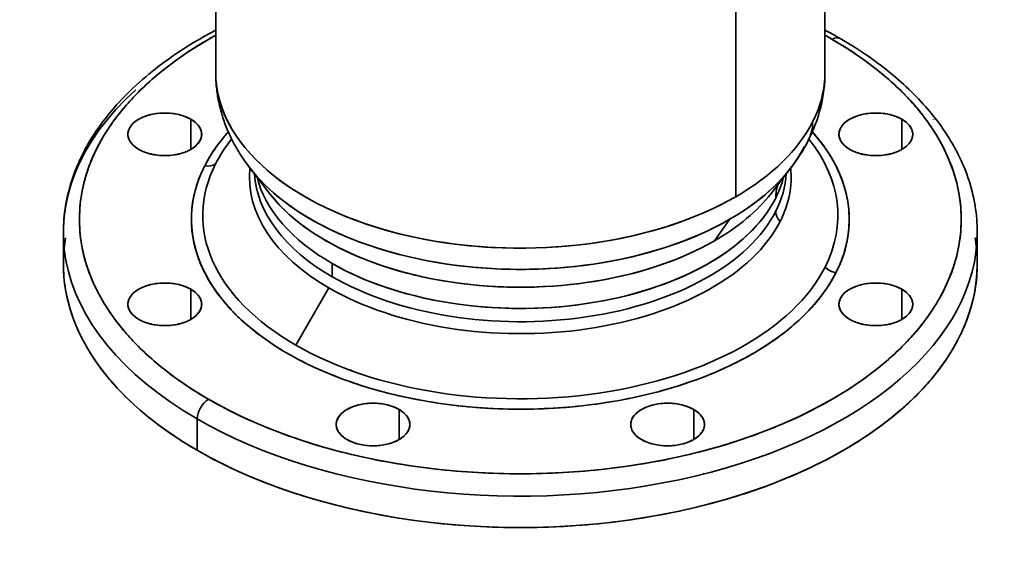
# Model space of a CAD drawing. Header units: inches. Extents: x 4459 to 5646, y 390 to 1656.
# Tile 11 of 13: x 5327 to 5634, y 1270 to 1435. Entities that reach past the tile are written whole.
import ezdxf

# ---------------------------------------------------------------- set-up
doc = ezdxf.new("R2010")
doc.units = ezdxf.units.IN
doc.header["$MEASUREMENT"] = 0

msp = doc.modelspace()

# ---------------------------------------------------------------- linework, layer by layer
at = {"color": 7, "lineweight": 35}
for p, q in [((5388.11, 1418.55), (5388.11, 1492.27)), ((5578.11, 1418.55), (5578.11, 1492.27)), ((5550.29, 1476.21), (5550.29, 1379.77)), ((5550.29, 1476.21), (5550.29, 1379.77)), ((5423.39, 1351.32), (5413.08, 1333.47)), ((5413.08, 1333.47), (5423.39, 1351.32))]:
    msp.add_line(p, q, dxfattribs=at)
at = {"color": 7, "lineweight": 35, "ltscale": 0.234744}
for p, q in [((5380.38, 1394.53), (5380.38, 1403.92)), ((5380.38, 1403.92), (5380.38, 1394.53)), ((5602.11, 1394.53), (5602.11, 1403.92)), ((5602.11, 1403.92), (5602.11, 1394.53))]:
    msp.add_line(p, q, dxfattribs=at)
at = {"color": 7, "lineweight": 35, "ltscale": 0.001188}
msp.add_line((5611.93, 1403.81), (5611.96, 1403.77), dxfattribs=at)
at = {"color": 7, "lineweight": 35, "ltscale": 0.001191}
msp.add_line((5611.96, 1403.77), (5611.93, 1403.81), dxfattribs=at)
at = {"color": 7, "lineweight": 35, "ltscale": 0.247493}
msp.add_line((5398.84, 1388.62), (5404.9, 1380.8), dxfattribs=at)
at = {"color": 7, "lineweight": 35, "ltscale": 0.247492}
msp.add_line((5567.39, 1388.62), (5561.33, 1380.8), dxfattribs=at)
at = {"color": 7, "lineweight": 35, "ltscale": 0.001406}
msp.add_line((5402.21, 1384.71), (5402.24, 1384.66), dxfattribs=at)
at = {"color": 7, "lineweight": 35, "ltscale": 0.000118}
msp.add_line((5402.5, 1384.41), (5402.5, 1384.4), dxfattribs=at)
at = {"color": 7, "lineweight": 35, "ltscale": 0.204149}
for p, q in [((5543.7, 1366.01), (5548.39, 1372.7)), ((5548.39, 1372.7), (5543.7, 1366.01))]:
    msp.add_line(p, q, dxfattribs=at)
at = {"color": 7, "lineweight": 35, "ltscale": 0.244948}
msp.add_line((5340.61, 1358.83), (5340.61, 1368.62), dxfattribs=at)
at = {"color": 7, "lineweight": 35, "ltscale": 0.244949}
for p, q in [((5625.61, 1358.83), (5625.61, 1368.63)), ((5382.35, 1300.65), (5382.35, 1310.45)), ((5382.35, 1310.45), (5382.35, 1300.65))]:
    msp.add_line(p, q, dxfattribs=at)
at = {"color": 7, "lineweight": 35, "ltscale": 0.007898}
msp.add_line((5458.71, 1365.54), (5458.4, 1365.59), dxfattribs=at)
at = {"color": 7, "lineweight": 35, "ltscale": 0.10349}
for p, q in [((5424.42, 1354.8), (5424.42, 1358.94)), ((5424.42, 1358.94), (5424.42, 1354.8))]:
    msp.add_line(p, q, dxfattribs=at)
at = {"color": 7, "lineweight": 35, "ltscale": 0.234743}
for p, q in [((5380.38, 1341.5), (5380.38, 1350.89)), ((5380.38, 1350.89), (5380.38, 1341.5)), ((5602.11, 1341.5), (5602.11, 1350.89)), ((5602.11, 1350.89), (5602.11, 1341.5)), ((5445.32, 1304.01), (5445.32, 1313.4)), ((5445.32, 1313.4), (5445.32, 1304.01)), ((5537.17, 1304.01), (5537.17, 1313.4)), ((5537.17, 1313.4), (5537.17, 1304.01))]:
    msp.add_line(p, q, dxfattribs=at)
at = {"color": 7, "lineweight": 35}
for points in [[(5388.11, 1431.7), (5386.36, 1430.76), (5384.61, 1429.79), (5382.91, 1428.81), (5381.22, 1427.81), (5379.57, 1426.8), (5377.94, 1425.77), (5376.35, 1424.72), (5375.56, 1424.19), (5374.77, 1423.65), (5373.71, 1422.91), (5372.66, 1422.16), (5371.62, 1421.39), (5370.48, 1420.54), (5369.35, 1419.67), (5368.31, 1418.84), (5367.28, 1418), (5366.28, 1417.16), (5365.29, 1416.31), (5364.32, 1415.46), (5363.36, 1414.59), (5362.43, 1413.73), (5361.51, 1412.85), (5360.62, 1411.97), (5359.74, 1411.08), (5358.88, 1410.19), (5358.04, 1409.29), (5357.22, 1408.39), (5356.42, 1407.48), (5355.72, 1406.66), (5355.03, 1405.83), (5354.35, 1404.99), (5353.64, 1404.09), (5352.94, 1403.17), (5352.25, 1402.25), (5351.55, 1401.26), (5350.86, 1400.26), (5350.2, 1399.26), (5349.53, 1398.22), (5348.89, 1397.17), (5348.27, 1396.1), (5347.91, 1395.48), (5347.56, 1394.85), (5347.22, 1394.22), (5346.89, 1393.58), (5346.58, 1392.96), (5346.27, 1392.33), (5345.97, 1391.71), (5345.67, 1391.08), (5345.39, 1390.45), (5345.11, 1389.82), (5344.84, 1389.19), (5344.59, 1388.57), (5344.34, 1387.94), (5344.09, 1387.3), (5343.86, 1386.67), (5343.63, 1386.04), (5343.23, 1384.84), (5342.85, 1383.63), (5342.5, 1382.43), (5342.18, 1381.22), (5341.93, 1380.16), (5341.7, 1379.1), (5341.49, 1378.04), (5341.3, 1376.99), (5341.14, 1375.93), (5341, 1374.87), (5340.88, 1373.82), (5340.78, 1372.77), (5340.71, 1371.73), (5340.66, 1370.69), (5340.62, 1369.66), (5340.61, 1368.62)], [(5625.61, 1368.63), (5625.6, 1369.68), (5625.57, 1370.73), (5625.52, 1371.77), (5625.44, 1372.8), (5625.35, 1373.83), (5625.23, 1374.86), (5625.1, 1375.87), (5624.94, 1376.88), (5624.74, 1378.03), (5624.52, 1379.17), (5624.27, 1380.3), (5623.99, 1381.42), (5623.7, 1382.53), (5623.38, 1383.63), (5623.04, 1384.71), (5622.68, 1385.79), (5622.3, 1386.87), (5621.89, 1387.93), (5621.47, 1388.99), (5621.03, 1390.03), (5620.57, 1391.06), (5620.09, 1392.07), (5619.59, 1393.08), (5619.08, 1394.07), (5618.64, 1394.89), (5618.19, 1395.7), (5617.75, 1396.47), (5617.3, 1397.23), (5616.84, 1397.99), (5616.37, 1398.74), (5615.89, 1399.48), (5615.4, 1400.21), (5614.9, 1400.94), (5614.4, 1401.65), (5613.89, 1402.36), (5613.37, 1403.07), (5612.85, 1403.76), (5612.31, 1404.45), (5611.78, 1405.13), (5611.23, 1405.8), (5610.68, 1406.46), (5610.12, 1407.12), (5609.46, 1407.88), (5608.78, 1408.64), (5608.05, 1409.45), (5607.3, 1410.24), (5606.55, 1411.02), (5605.79, 1411.79), (5605.02, 1412.55), (5604.25, 1413.3), (5603.47, 1414.04), (5602.68, 1414.76), (5601.89, 1415.48), (5601.09, 1416.18), (5600.29, 1416.87), (5599.49, 1417.55), (5598.68, 1418.22), (5597.86, 1418.88), (5597.05, 1419.53), (5596.23, 1420.17), (5595.3, 1420.88), (5594.53, 1421.45), (5593.76, 1422.02), (5592.99, 1422.58), (5592.21, 1423.13), (5591.43, 1423.67), (5590.66, 1424.2), (5589.1, 1425.24), (5587.54, 1426.25), (5585.97, 1427.23), (5584.41, 1428.17), (5582.84, 1429.09)], [(5376.82, 1423.07), (5376.11, 1422.57), (5375.41, 1422.06), (5374.72, 1421.55), (5374.03, 1421.04), (5373.35, 1420.52), (5372.67, 1420), (5372.01, 1419.48), (5371.35, 1418.95), (5370.7, 1418.42), (5370.05, 1417.89), (5369.42, 1417.35), (5368.79, 1416.81)], [(5597.44, 1416.81), (5596.81, 1417.35), (5596.17, 1417.89), (5595.53, 1418.42), (5594.88, 1418.95), (5594.22, 1419.48), (5593.55, 1420), (5592.88, 1420.52), (5592.2, 1421.04), (5591.51, 1421.55), (5590.82, 1422.06), (5590.11, 1422.57), (5589.4, 1423.07)], [(5398.84, 1388.62), (5398.42, 1389.17), (5398, 1389.73), (5397.59, 1390.3), (5397.19, 1390.86), (5396.79, 1391.44), (5396.4, 1392.01), (5396.02, 1392.59), (5395.65, 1393.18), (5395.29, 1393.77), (5394.93, 1394.36), (5394.58, 1394.96), (5394.24, 1395.56), (5393.91, 1396.17), (5393.59, 1396.78), (5393.27, 1397.39), (5392.96, 1398.01), (5392.7, 1398.56), (5392.44, 1399.11), (5392.19, 1399.66), (5391.95, 1400.22), (5391.73, 1400.74), (5391.52, 1401.26), (5391.31, 1401.78), (5391.11, 1402.3), (5390.91, 1402.83), (5390.73, 1403.35), (5390.55, 1403.88), (5390.37, 1404.41), (5390.2, 1404.94), (5390.04, 1405.47), (5389.88, 1406.01), (5389.73, 1406.54), (5389.59, 1407.08), (5389.46, 1407.61), (5389.33, 1408.15), (5389.2, 1408.69), (5389.06, 1409.36), (5388.92, 1410.03), (5388.83, 1410.57), (5388.73, 1411.1), (5388.65, 1411.64), (5388.57, 1412.17), (5388.49, 1412.71), (5388.43, 1413.24), (5388.37, 1413.77), (5388.31, 1414.31), (5388.27, 1414.84), (5388.23, 1415.37), (5388.19, 1415.9), (5388.16, 1416.44), (5388.14, 1416.97), (5388.13, 1417.5), (5388.12, 1418.02), (5388.11, 1418.55)], [(5368.79, 1416.81), (5368.16, 1416.27), (5367.55, 1415.73), (5366.95, 1415.18), (5366.35, 1414.63), (5365.76, 1414.08), (5365.18, 1413.52), (5364.6, 1412.96), (5364.04, 1412.4), (5363.48, 1411.84), (5362.93, 1411.27), (5362.38, 1410.7), (5361.85, 1410.13)], [(5604.38, 1410.13), (5603.84, 1410.7), (5603.3, 1411.27), (5602.75, 1411.84), (5602.19, 1412.4), (5601.63, 1412.96), (5601.05, 1413.52), (5600.47, 1414.08), (5599.88, 1414.63), (5599.28, 1415.18), (5598.68, 1415.73), (5598.06, 1416.27), (5597.44, 1416.81)], [(5361.85, 1410.13), (5361.32, 1409.56), (5360.8, 1408.98), (5360.29, 1408.4), (5359.79, 1407.82), (5359.3, 1407.24), (5358.81, 1406.65), (5358.34, 1406.06), (5357.87, 1405.47), (5357.41, 1404.88), (5357.18, 1404.58), (5356.96, 1404.29), (5356.66, 1403.89), (5356.37, 1403.49), (5356.08, 1403.09)], [(5610.15, 1403.09), (5609.86, 1403.49), (5609.57, 1403.89), (5609.27, 1404.29), (5609.04, 1404.58), (5608.82, 1404.88), (5608.36, 1405.47), (5607.89, 1406.06), (5607.41, 1406.65), (5606.93, 1407.24), (5606.43, 1407.82), (5605.93, 1408.4), (5605.42, 1408.98), (5604.9, 1409.56), (5604.38, 1410.13)], [(5356.08, 1403.09), (5355.69, 1402.53), (5355.3, 1401.98), (5354.92, 1401.42), (5354.55, 1400.86), (5354.18, 1400.3), (5353.83, 1399.74), (5353.48, 1399.17), (5353.13, 1398.61), (5352.8, 1398.04), (5352.47, 1397.47), (5352.15, 1396.9), (5351.84, 1396.33), (5351.53, 1395.75)], [(5614.69, 1395.75), (5614.39, 1396.33), (5614.07, 1396.9), (5613.75, 1397.47), (5613.43, 1398.04), (5613.09, 1398.61), (5612.75, 1399.17), (5612.4, 1399.74), (5612.04, 1400.3), (5611.68, 1400.86), (5611.31, 1401.42), (5610.93, 1401.98), (5610.54, 1402.53), (5610.15, 1403.09)], [(5381.73, 1381.69), (5381.87, 1382.21), (5382.02, 1382.73), (5382.18, 1383.25), (5382.35, 1383.76), (5382.52, 1384.28), (5382.7, 1384.79), (5382.89, 1385.31), (5383.09, 1385.82), (5383.29, 1386.33), (5383.51, 1386.84), (5383.73, 1387.35), (5383.96, 1387.86), (5384.19, 1388.37), (5384.44, 1388.88), (5384.69, 1389.38)], [(5581.54, 1356.04), (5581.27, 1355.53), (5581.01, 1355.03), (5580.73, 1354.53), (5580.45, 1354.03), (5580.16, 1353.53), (5579.86, 1353.03), (5579.55, 1352.54), (5579.24, 1352.05), (5578.92, 1351.56), (5578.59, 1351.07), (5578.25, 1350.58), (5577.91, 1350.09), (5577.56, 1349.61), (5577.2, 1349.12), (5576.83, 1348.64)], [(5391.23, 1346.39), (5390.81, 1346.88), (5390.4, 1347.38), (5389.99, 1347.88), (5389.6, 1348.38), (5389.21, 1348.89), (5388.83, 1349.39), (5388.46, 1349.9), (5388.09, 1350.41), (5387.74, 1350.92), (5387.39, 1351.44), (5387.05, 1351.95)], [(5351.53, 1349.66), (5351.84, 1349.09), (5352.15, 1348.52), (5352.47, 1347.95), (5352.8, 1347.38), (5353.13, 1346.81), (5353.48, 1346.25), (5353.83, 1345.68), (5354.18, 1345.12), (5354.55, 1344.56), (5354.92, 1344), (5355.3, 1343.44), (5355.69, 1342.88), (5356.08, 1342.33)], [(5610.15, 1342.33), (5610.54, 1342.88), (5610.93, 1343.44), (5611.31, 1344), (5611.68, 1344.56), (5612.04, 1345.12), (5612.4, 1345.68), (5612.75, 1346.25), (5613.09, 1346.81), (5613.43, 1347.38), (5613.75, 1347.95), (5614.07, 1348.52), (5614.39, 1349.09), (5614.69, 1349.66)], [(5396.64, 1340.86), (5396.11, 1341.35), (5395.58, 1341.84), (5395.06, 1342.33), (5394.55, 1342.83), (5394.05, 1343.33), (5393.81, 1343.58), (5393.56, 1343.83), (5393.24, 1344.17), (5392.92, 1344.51), (5392.6, 1344.85), (5392.25, 1345.23), (5391.91, 1345.61), (5391.57, 1346), (5391.23, 1346.39)], [(5346.75, 1334.95), (5346.44, 1335.54), (5346.14, 1336.14), (5345.85, 1336.74), (5345.56, 1337.34), (5345.28, 1337.94), (5345.02, 1338.54), (5344.75, 1339.14), (5344.5, 1339.74), (5344.26, 1340.35), (5344.02, 1340.95), (5343.79, 1341.56), (5343.57, 1342.17), (5343.35, 1342.78)], [(5356.08, 1342.33), (5356.37, 1341.93), (5356.66, 1341.53), (5356.96, 1341.13), (5357.18, 1340.84), (5357.41, 1340.54), (5357.87, 1339.95), (5358.34, 1339.36), (5358.81, 1338.77), (5359.3, 1338.18), (5359.79, 1337.6), (5360.29, 1337.02), (5360.8, 1336.44), (5361.32, 1335.86), (5361.85, 1335.29)], [(5604.38, 1335.29), (5604.9, 1335.86), (5605.42, 1336.44), (5605.93, 1337.02), (5606.43, 1337.6), (5606.93, 1338.18), (5607.41, 1338.77), (5607.89, 1339.36), (5608.36, 1339.95), (5608.82, 1340.54), (5609.04, 1340.84), (5609.27, 1341.13), (5609.57, 1341.53), (5609.86, 1341.93), (5610.15, 1342.33)], [(5622.88, 1342.78), (5622.66, 1342.17), (5622.44, 1341.56), (5622.21, 1340.95), (5621.97, 1340.35), (5621.73, 1339.74), (5621.47, 1339.14), (5621.21, 1338.54), (5620.94, 1337.94), (5620.67, 1337.34), (5620.38, 1336.74), (5620.09, 1336.14), (5619.79, 1335.54), (5619.48, 1334.95)], [(5403.33, 1335.49), (5402.68, 1335.96), (5402.36, 1336.2), (5402.04, 1336.43), (5401.72, 1336.67), (5401.4, 1336.91), (5400.99, 1337.23), (5400.57, 1337.55), (5400.16, 1337.88), (5399.64, 1338.29), (5399.12, 1338.72), (5398.61, 1339.14), (5398.11, 1339.57), (5397.62, 1339.99), (5397.12, 1340.43), (5396.64, 1340.86)], [(5351.46, 1327.34), (5351.05, 1327.92), (5350.65, 1328.5), (5350.26, 1329.07), (5349.87, 1329.65), (5349.5, 1330.24), (5349.13, 1330.82), (5348.76, 1331.4), (5348.41, 1331.99), (5348.06, 1332.58), (5347.72, 1333.17), (5347.39, 1333.76), (5347.07, 1334.35), (5346.75, 1334.95)], [(5361.85, 1335.29), (5362.38, 1334.71), (5362.93, 1334.15), (5363.48, 1333.58), (5364.04, 1333.02), (5364.6, 1332.45), (5365.18, 1331.9), (5365.76, 1331.34), (5366.35, 1330.79), (5366.95, 1330.24), (5367.55, 1329.69), (5368.16, 1329.15), (5368.79, 1328.6)], [(5411.32, 1330.42), (5410.93, 1330.64), (5410.55, 1330.86), (5410.17, 1331.08), (5409.79, 1331.3), (5409.23, 1331.63), (5408.67, 1331.97), (5408.11, 1332.31), (5407.56, 1332.66), (5406.94, 1333.05), (5406.32, 1333.45), (5405.71, 1333.85), (5405.11, 1334.26), (5404.51, 1334.66), (5403.92, 1335.07), (5403.33, 1335.49)], [(5597.44, 1328.6), (5598.06, 1329.15), (5598.68, 1329.69), (5599.28, 1330.24), (5599.88, 1330.79), (5600.47, 1331.34), (5601.05, 1331.9), (5601.63, 1332.45), (5602.19, 1333.02), (5602.75, 1333.58), (5603.3, 1334.15), (5603.84, 1334.71), (5604.38, 1335.29)], [(5619.48, 1334.95), (5619.16, 1334.35), (5618.84, 1333.76), (5618.51, 1333.17), (5618.17, 1332.58), (5617.82, 1331.99), (5617.46, 1331.4), (5617.1, 1330.82), (5616.73, 1330.24), (5616.35, 1329.65), (5615.97, 1329.07), (5615.58, 1328.5), (5615.17, 1327.92), (5614.77, 1327.34)], [(5420.54, 1325.78), (5419.74, 1326.15), (5418.94, 1326.51), (5418.15, 1326.88), (5417.36, 1327.26), (5416.58, 1327.64), (5415.81, 1328.02), (5415.04, 1328.41), (5414.29, 1328.8), (5413.53, 1329.2), (5412.79, 1329.6), (5412.05, 1330.01), (5411.32, 1330.42)], [(5357.44, 1320.05), (5356.89, 1320.64), (5356.62, 1320.94), (5356.36, 1321.24), (5356.09, 1321.54), (5355.83, 1321.84), (5355.44, 1322.29), (5355.05, 1322.74), (5354.67, 1323.2), (5354.29, 1323.65), (5353.87, 1324.17), (5353.45, 1324.7), (5353.04, 1325.22), (5352.64, 1325.75), (5352.24, 1326.28), (5351.85, 1326.81), (5351.46, 1327.34)], [(5368.79, 1328.6), (5369.42, 1328.07), (5370.05, 1327.53), (5370.7, 1327), (5371.35, 1326.47), (5372.01, 1325.94), (5372.67, 1325.42), (5373.35, 1324.9), (5374.03, 1324.38), (5374.72, 1323.87), (5375.41, 1323.36), (5376.11, 1322.85), (5376.82, 1322.35)], [(5589.4, 1322.35), (5590.11, 1322.85), (5590.82, 1323.36), (5591.51, 1323.87), (5592.2, 1324.38), (5592.88, 1324.9), (5593.55, 1325.42), (5594.22, 1325.94), (5594.88, 1326.47), (5595.53, 1327), (5596.17, 1327.53), (5596.81, 1328.07), (5597.44, 1328.6)], [(5614.77, 1327.34), (5614.38, 1326.81), (5613.99, 1326.28), (5613.59, 1325.75), (5613.18, 1325.22), (5612.77, 1324.7), (5612.36, 1324.17), (5611.93, 1323.65), (5611.56, 1323.2), (5611.18, 1322.74), (5610.79, 1322.29), (5610.4, 1321.84), (5610.14, 1321.54), (5609.87, 1321.24), (5609.6, 1320.94), (5609.33, 1320.64), (5608.79, 1320.05)], [(5608.79, 1320.05), (5608.23, 1319.45), (5607.67, 1318.86), (5607.1, 1318.28), (5606.52, 1317.69), (5605.93, 1317.11), (5605.34, 1316.53), (5604.74, 1315.96), (5604.13, 1315.38), (5603.51, 1314.81), (5602.88, 1314.25), (5602.24, 1313.68), (5601.6, 1313.12)], [(5372.96, 1306.64), (5372.22, 1307.16), (5371.49, 1307.68), (5370.77, 1308.21), (5370.06, 1308.74), (5369.35, 1309.28), (5368.66, 1309.82), (5367.97, 1310.36), (5367.28, 1310.91), (5366.61, 1311.45), (5365.94, 1312.01), (5365.28, 1312.56), (5364.63, 1313.12)], [(5601.6, 1313.12), (5600.95, 1312.56), (5600.29, 1312.01), (5599.62, 1311.45), (5598.94, 1310.91), (5598.26, 1310.36), (5597.57, 1309.82), (5596.87, 1309.28), (5596.17, 1308.74), (5595.45, 1308.21), (5594.73, 1307.68), (5594, 1307.16), (5593.27, 1306.64)]]:
    msp.add_lwpolyline(points, dxfattribs=at)
for centre, radius, start, end in [((5513.31, 1308.59), 139.13, 60.0138, 62.2369), ((5445.82, 1324.73), 120.13, 119.9246, 125.0507), ((5450.4, 1308.93), 136.11, 119.1413, 119.9979), ((5450.41, 1308.92), 136.12, 119.1363, 119.9979), ((5451.86, 1314.55), 131.97, 118.8868, 119.9968), ((5514.43, 1314.66), 131.84, 60.0035, 61.1146), ((5514.36, 1314.55), 131.97, 60.0032, 61.1132), ((5520.41, 1324.73), 120.13, 54.9493, 60.0754), ((5368.71, 1395.86), 9.27, 119.6787, 130.5039), ((5370.29, 1393.13), 12.42, 110.8774, 119.7798), ((5371.44, 1390.17), 15.6, 103.3118, 110.9588), ((5372.06, 1387.66), 18.19, 96.4748, 103.3767), ((5372.24, 1386.21), 19.65, 89.9739, 96.5301), ((5372.26, 1386.21), 19.65, 83.4699, 90.0261), ((5372.44, 1387.66), 18.19, 76.6233, 83.5252), ((5373.06, 1390.17), 15.6, 69.0412, 76.6882), ((5374.21, 1393.13), 12.42, 60.2202, 69.1226), ((5375.79, 1395.86), 9.27, 49.4962, 60.3213), ((5590.44, 1395.86), 9.27, 119.6787, 130.5039), ((5592.02, 1393.13), 12.42, 110.8774, 119.7798), ((5593.17, 1390.17), 15.6, 103.3118, 110.9588), ((5593.79, 1387.66), 18.19, 96.4748, 103.3767), ((5593.97, 1386.21), 19.65, 89.9739, 96.5301), ((5593.99, 1386.21), 19.65, 83.4699, 90.0261), ((5594.17, 1387.66), 18.19, 76.6233, 83.5252), ((5594.79, 1390.17), 15.6, 69.0412, 76.6882), ((5595.94, 1393.13), 12.42, 60.2202, 69.1226), ((5597.52, 1395.86), 9.27, 49.4962, 60.3213), ((5364.7, 1399.21), 3.95, 160.7322, 179.8625), ((5365.54, 1398.91), 4.84, 143.8849, 160.5847), ((5366.99, 1397.85), 6.64, 130.3995, 143.9204), ((5377.5, 1397.85), 6.64, 36.0796, 49.6005), ((5378.96, 1398.91), 4.84, 19.4153, 36.1151), ((5379.79, 1399.21), 3.95, 0.1375, 19.2678), ((5586.43, 1399.21), 3.95, 160.7322, 179.8625), ((5587.27, 1398.91), 4.84, 143.8849, 160.5847), ((5588.72, 1397.85), 6.64, 130.3995, 143.9204), ((5599.23, 1397.85), 6.64, 36.0796, 49.6005), ((5600.69, 1398.91), 4.84, 19.4153, 36.1151), ((5601.53, 1399.21), 3.95, 0.1375, 19.2678), ((5364.7, 1399.23), 3.95, 180.1376, 199.2678), ((5365.54, 1399.54), 4.84, 199.4153, 216.1151), ((5378.96, 1399.54), 4.84, 323.8849, 340.5847), ((5379.79, 1399.23), 3.95, 340.7322, 359.8624), ((5431.2, 1364.61), 52.74, 138.6677, 145.5832), ((5434.96, 1361.44), 57.67, 138.0712, 138.7713), ((5533.94, 1363.74), 54.14, 36.0273, 42.0072), ((5586.43, 1399.23), 3.95, 180.1376, 199.2678), ((5587.27, 1399.54), 4.84, 199.4153, 216.1151), ((5600.69, 1399.54), 4.84, 323.8849, 340.5847), ((5601.53, 1399.23), 3.95, 340.7322, 359.8624), ((5399.46, 1370.45), 54.2, 152.1741, 160.8913), ((5366.99, 1400.59), 6.64, 216.0796, 229.6005), ((5368.71, 1402.58), 9.27, 229.4961, 240.3213), ((5370.29, 1405.31), 12.42, 240.2202, 249.1226), ((5374.21, 1405.31), 12.42, 290.8774, 299.7798), ((5375.79, 1402.58), 9.27, 299.6787, 310.5038), ((5377.5, 1400.59), 6.64, 310.3995, 323.9204), ((5425.25, 1368.69), 45.54, 145.5869, 152.9659), ((5540.09, 1368.15), 46.57, 27.7658, 36.081), ((5588.72, 1400.59), 6.64, 216.0796, 229.6005), ((5590.44, 1402.58), 9.27, 229.4961, 240.3213), ((5592.02, 1405.31), 12.42, 240.2202, 249.1226), ((5595.94, 1405.31), 12.42, 290.8774, 299.7798), ((5597.52, 1402.58), 9.27, 299.6787, 310.5038), ((5599.23, 1400.59), 6.64, 310.3995, 323.9204), ((5566.76, 1370.45), 54.2, 19.1087, 27.8259), ((5371.44, 1408.27), 15.6, 249.0412, 256.6882), ((5372.06, 1410.79), 18.19, 256.6233, 263.5252), ((5372.24, 1412.23), 19.65, 263.4699, 270.0261), ((5372.26, 1412.23), 19.65, 269.9739, 276.5301), ((5372.44, 1410.79), 18.19, 276.4748, 283.3767), ((5373.06, 1408.27), 15.6, 283.3118, 290.9588), ((5593.17, 1408.27), 15.6, 249.0412, 256.6882), ((5593.79, 1410.79), 18.19, 256.6233, 263.5252), ((5593.97, 1412.23), 19.65, 263.4699, 270.0261), ((5593.99, 1412.23), 19.65, 269.9739, 276.5301), ((5594.17, 1410.79), 18.19, 276.4748, 283.3767), ((5594.79, 1408.27), 15.6, 283.3118, 290.9588), ((5394.42, 1372.22), 48.85, 160.9098, 170.2531), ((5545.64, 1371.08), 40.29, 18.6952, 27.7575), ((5571.81, 1372.22), 48.85, 9.7469, 19.0902), ((5575.76, 1379.39), 13, 161.4713, 180.2166), ((5575.76, 1379.39), 13, 161.4914, 180.2179), ((5549.44, 1372.39), 36.27, 9.1022, 18.6714), ((5391.8, 1372.69), 46.19, 170.2838, 179.9821), ((5416.11, 1372.53), 35.58, 165.0806, 172.1401), ((5574.42, 1372.69), 46.19, 0.0179, 9.7162), ((5414.91, 1372.7), 34.37, 172.1519, 179.8314), ((5551.29, 1372.7), 34.39, 359.3549, 9.0679), ((5391.8, 1372.72), 46.19, 180.0179, 189.7162), ((5414.91, 1372.71), 34.37, 179.8507, 188.0059), ((5574.42, 1372.72), 46.19, 350.2838, 359.9821), ((5551.17, 1372.72), 34.51, 349.8704, 359.3206), ((5389.01, 1358.75), 48.4, 170.3124, 174.0959), ((5416.33, 1372.93), 35.8, 188.0303, 196.4431), ((5549.23, 1373.09), 36.49, 341.0032, 349.8462), ((5577.21, 1358.75), 48.41, 5.9039, 9.689), ((5394.42, 1373.2), 48.85, 189.7469, 199.0902), ((5571.81, 1373.2), 48.85, 340.9098, 350.2531), ((5419.34, 1373.84), 38.95, 196.4693, 204.8821), ((5545.75, 1374.29), 40.17, 332.9706, 340.9934), ((5388.48, 1358.84), 47.87, 180.0179, 189.7162), ((5399.46, 1374.96), 54.2, 199.1087, 207.8259), ((5424.03, 1376.03), 44.13, 204.901, 213.0659), ((5582.61, 1362.23), 6.29, 224.7405, 260.1565), ((5582.61, 1362.23), 6.29, 224.7405, 260.1565), ((5566.76, 1374.96), 54.2, 332.1741, 340.8913), ((5577.74, 1358.84), 47.87, 350.2838, 359.9821), ((5370.29, 1340.11), 12.42, 110.8774, 119.7798), ((5371.44, 1337.15), 15.6, 103.3118, 110.9588), ((5372.06, 1334.63), 18.19, 96.4748, 103.3767), ((5372.24, 1333.19), 19.65, 89.9739, 96.5301), ((5372.26, 1333.19), 19.65, 83.4699, 90.0261), ((5372.44, 1334.63), 18.19, 76.6233, 83.5252), ((5373.06, 1337.15), 15.6, 69.0412, 76.6882), ((5374.21, 1340.11), 12.42, 60.2202, 69.1226), ((5592.02, 1340.11), 12.42, 110.8774, 119.7798), ((5593.17, 1337.15), 15.6, 103.3118, 110.9588), ((5593.79, 1334.63), 18.19, 96.4748, 103.3767), ((5593.97, 1333.19), 19.65, 89.9739, 96.5301), ((5593.99, 1333.19), 19.65, 83.4699, 90.0261), ((5594.17, 1334.63), 18.19, 76.6233, 83.5252), ((5594.79, 1337.15), 15.6, 69.0412, 76.6882), ((5595.94, 1340.11), 12.42, 60.2202, 69.1226), ((5391.19, 1359.33), 50.62, 189.7469, 199.0902), ((5365.54, 1345.88), 4.84, 143.8849, 160.5847), ((5366.99, 1344.82), 6.64, 130.3995, 143.9204), ((5368.71, 1342.84), 9.27, 119.6787, 130.5039), ((5375.79, 1342.84), 9.27, 49.4962, 60.3213), ((5377.5, 1344.82), 6.64, 36.0796, 49.6005), ((5378.96, 1345.88), 4.84, 19.4153, 36.1151), ((5532.67, 1382.74), 55.8, 317.0979, 322.3271), ((5587.27, 1345.88), 4.84, 143.8849, 160.5847), ((5588.72, 1344.82), 6.64, 130.3995, 143.9204), ((5590.44, 1342.84), 9.27, 119.6787, 130.5039), ((5597.52, 1342.84), 9.27, 49.4962, 60.3213), ((5599.23, 1344.82), 6.64, 36.0796, 49.6005), ((5600.69, 1345.88), 4.84, 19.4153, 36.1151), ((5575.04, 1359.33), 50.62, 340.9098, 350.2531), ((5364.7, 1346.19), 3.95, 160.7322, 179.8624), ((5364.7, 1346.21), 3.95, 180.1375, 199.2678), ((5365.54, 1346.51), 4.84, 199.4153, 216.1151), ((5378.96, 1346.51), 4.84, 323.8849, 340.5847), ((5379.79, 1346.19), 3.95, 0.1376, 19.2678), ((5379.79, 1346.21), 3.95, 340.7322, 359.8625), ((5586.43, 1346.19), 3.95, 160.7322, 179.8624), ((5586.43, 1346.21), 3.95, 180.1375, 199.2678), ((5587.27, 1346.51), 4.84, 199.4153, 216.1151), ((5600.69, 1346.51), 4.84, 323.8849, 340.5847), ((5601.53, 1346.19), 3.95, 0.1376, 19.2678), ((5601.53, 1346.21), 3.95, 340.7322, 359.8625), ((5366.99, 1347.57), 6.64, 216.0796, 229.6005), ((5368.71, 1349.55), 9.27, 229.4961, 240.3213), ((5375.79, 1349.55), 9.27, 299.6787, 310.5038), ((5377.5, 1347.57), 6.64, 310.3995, 323.9204), ((5527, 1388.01), 63.53, 311.9973, 317.0952), ((5588.72, 1347.57), 6.64, 216.0796, 229.6005), ((5590.44, 1349.55), 9.27, 229.4961, 240.3213), ((5597.52, 1349.55), 9.27, 299.6787, 310.5038), ((5599.23, 1347.57), 6.64, 310.3995, 323.9204), ((5370.29, 1352.28), 12.42, 240.2202, 249.1226), ((5371.44, 1355.24), 15.6, 249.0412, 256.6882), ((5372.06, 1357.76), 18.19, 256.6233, 263.5252), ((5372.24, 1359.21), 19.65, 263.4699, 270.0261), ((5372.26, 1359.21), 19.65, 269.9739, 276.5301), ((5372.44, 1357.76), 18.19, 276.4748, 283.3767), ((5373.06, 1355.24), 15.6, 283.3118, 290.9588), ((5374.21, 1352.28), 12.42, 290.8774, 299.7798), ((5520.73, 1394.97), 72.9, 307.0581, 311.9967), ((5592.02, 1352.28), 12.42, 240.2202, 249.1226), ((5593.17, 1355.24), 15.6, 249.0412, 256.6882), ((5593.79, 1357.76), 18.19, 256.6233, 263.5252), ((5593.97, 1359.21), 19.65, 263.4699, 270.0261), ((5593.99, 1359.21), 19.65, 269.9739, 276.5301), ((5594.17, 1357.76), 18.19, 276.4748, 283.3767), ((5594.79, 1355.24), 15.6, 283.3118, 290.9588), ((5595.94, 1352.28), 12.42, 290.8774, 299.7798), ((5514.07, 1403.79), 83.96, 302.2946, 307.0595), ((5507.31, 1414.48), 96.61, 297.7068, 302.2964), ((5500.8, 1426.86), 110.59, 293.288, 297.7119), ((5471.05, 1439.78), 124.68, 246.1058, 251.2164), ((5465.83, 1387.69), 71.51, 240.001, 240.6381), ((5465.78, 1387.6), 71.4, 240.0012, 240.6435), ((5494.94, 1440.44), 125.39, 289.0176, 293.2945), ((5445.82, 1420.69), 120.13, 234.9493, 240.0754), ((5476.66, 1456.15), 141.99, 251.1991, 255.9579), ((5490.09, 1454.45), 140.21, 284.8696, 289.0254), ((5520.41, 1420.69), 120.13, 299.9246, 305.0507), ((5423.17, 1381.12), 89.73, 222.8947, 229.2722), ((5480.38, 1470.87), 157.17, 255.9414, 260.423), ((5486.52, 1467.79), 154.02, 280.8115, 284.8785), ((5455.34, 1437.17), 139.16, 240.0623, 244.7095), ((5435.23, 1302.61), 12.42, 110.8774, 119.7798), ((5436.38, 1299.65), 15.6, 103.3118, 110.9588), ((5437, 1297.14), 18.19, 96.4748, 103.3767), ((5437.18, 1295.69), 19.65, 89.9739, 96.5301), ((5437.2, 1295.69), 19.65, 83.4699, 90.0261), ((5437.38, 1297.14), 18.19, 76.6233, 83.5252), ((5438, 1299.65), 15.6, 69.0412, 76.6882), ((5439.15, 1302.61), 12.42, 60.2202, 69.1226), ((5482.36, 1482.29), 168.77, 260.4076, 264.6814), ((5483.04, 1489.15), 175.66, 264.6671, 268.7963), ((5483.33, 1487.2), 173.71, 272.8124, 276.8175), ((5484.32, 1479.16), 165.6, 276.8064, 280.8216), ((5527.07, 1302.61), 12.42, 110.8774, 119.7798), ((5528.23, 1299.65), 15.6, 103.3118, 110.9588), ((5528.84, 1297.14), 18.19, 96.4748, 103.3767), ((5529.03, 1295.69), 19.65, 89.9739, 96.5301), ((5529.04, 1295.69), 19.65, 83.4699, 90.0261), ((5529.23, 1297.14), 18.19, 76.6233, 83.5252), ((5529.84, 1299.65), 15.6, 69.0412, 76.6882), ((5531, 1302.61), 12.42, 60.2202, 69.1226), ((5510.89, 1437.17), 139.16, 295.2905, 299.9377), ((5463.72, 1454.83), 158.72, 244.6977, 248.9548), ((5430.48, 1308.39), 4.84, 143.8849, 160.5847), ((5431.94, 1307.33), 6.64, 130.3995, 143.9204), ((5433.65, 1305.34), 9.27, 119.6787, 130.5039), ((5440.73, 1305.34), 9.27, 49.4962, 60.3213), ((5442.45, 1307.33), 6.64, 36.0796, 49.6005), ((5443.9, 1308.39), 4.84, 19.4153, 36.1151), ((5483.12, 1490.77), 177.28, 268.783, 272.8245), ((5522.32, 1308.39), 4.84, 143.8849, 160.5847), ((5523.78, 1307.33), 6.64, 130.3995, 143.9204), ((5525.49, 1305.34), 9.27, 119.6787, 130.5039), ((5532.58, 1305.34), 9.27, 49.4962, 60.3213), ((5534.29, 1307.33), 6.64, 36.0796, 49.6005), ((5535.75, 1308.39), 4.84, 19.4153, 36.1151), ((5502.51, 1454.83), 158.72, 291.0452, 295.3023), ((5429.65, 1308.69), 3.95, 160.7322, 179.8624), ((5429.65, 1308.71), 3.95, 180.1376, 199.2678), ((5444.74, 1308.69), 3.95, 0.1375, 19.2678), ((5444.74, 1308.71), 3.95, 340.7322, 359.8625), ((5521.49, 1308.69), 3.95, 160.7322, 179.8625), ((5521.49, 1308.71), 3.95, 180.1375, 199.2678), ((5536.58, 1308.69), 3.95, 0.1375, 19.2678), ((5536.58, 1308.71), 3.95, 340.7322, 359.8625), ((5444.46, 1408.55), 124.5, 234.9493, 240.0754), ((5470.64, 1472.73), 177.9, 248.9444, 252.8895), ((5430.48, 1309.02), 4.84, 199.4153, 216.1151), ((5431.94, 1310.07), 6.64, 216.0796, 229.6005), ((5433.65, 1312.06), 9.27, 229.4961, 240.3213), ((5440.73, 1312.06), 9.27, 299.6787, 310.5038), ((5442.45, 1310.07), 6.64, 310.3995, 323.9204), ((5443.9, 1309.02), 4.84, 323.8849, 340.5847), ((5522.32, 1309.02), 4.84, 199.4153, 216.1151), ((5523.78, 1310.07), 6.64, 216.0796, 229.6005), ((5525.49, 1312.06), 9.27, 229.4961, 240.3213), ((5532.58, 1312.06), 9.27, 299.6787, 310.5038), ((5534.29, 1310.07), 6.64, 310.3995, 323.9204), ((5535.75, 1309.02), 4.84, 323.8849, 340.5847), ((5495.59, 1472.73), 177.9, 287.1105, 291.0556), ((5521.77, 1408.55), 124.5, 299.9246, 305.0507), ((5475.93, 1489.81), 195.79, 252.8802, 256.5813), ((5435.23, 1314.79), 12.42, 240.2202, 249.1226), ((5436.38, 1317.75), 15.6, 249.0412, 256.6882), ((5437, 1320.27), 18.19, 256.6233, 263.5252), ((5437.18, 1321.71), 19.65, 263.4699, 270.0261), ((5437.2, 1321.71), 19.65, 269.9739, 276.5301), ((5437.38, 1320.27), 18.19, 276.4748, 283.3767), ((5438, 1317.75), 15.6, 283.3118, 290.9588), ((5439.15, 1314.79), 12.42, 290.8774, 299.7798), ((5527.07, 1314.79), 12.42, 240.2202, 249.1226), ((5528.23, 1317.75), 15.6, 249.0412, 256.6882), ((5528.84, 1320.27), 18.19, 256.6233, 263.5252), ((5529.03, 1321.71), 19.65, 263.4699, 270.0261), ((5529.04, 1321.71), 19.65, 269.9739, 276.5301), ((5529.23, 1320.27), 18.19, 276.4748, 283.3767), ((5529.84, 1317.75), 15.6, 283.3118, 290.9588), ((5531, 1314.79), 12.42, 290.8774, 299.7798), ((5490.3, 1489.81), 195.79, 283.4187, 287.1198), ((5454.33, 1425.63), 144.22, 240.0623, 244.7095), ((5479.59, 1505.02), 211.44, 256.573, 260.089), ((5486.64, 1505.02), 211.44, 279.911, 283.427), ((5511.9, 1425.63), 144.22, 295.2905, 299.9377), ((5481.79, 1517.41), 224.01, 260.0814, 263.4646), ((5484.44, 1517.41), 224.01, 276.5354, 279.9185), ((5463.01, 1443.94), 164.49, 244.6977, 248.9548), ((5482.82, 1526.15), 232.81, 263.4576, 266.7549), ((5483.1, 1530.67), 237.34, 266.7481, 270.0033), ((5483.13, 1530.67), 237.34, 269.9967, 273.2519), ((5483.41, 1526.15), 232.81, 273.2451, 276.5425), ((5536.15, 1294.96), 4.4, 337.0904, 340.976), ((5536.17, 1294.95), 4.38, 337.0718, 340.9721), ((5503.21, 1443.94), 164.49, 291.0452, 295.3023), ((5470.19, 1462.48), 184.37, 248.9444, 252.8895), ((5496.04, 1462.48), 184.37, 287.1105, 291.0556), ((5475.67, 1480.19), 202.91, 252.8802, 256.5813), ((5490.56, 1480.19), 202.91, 283.4187, 287.1198), ((5479.46, 1495.95), 219.13, 256.573, 260.089), ((5486.76, 1495.95), 219.13, 279.911, 283.427), ((5481.74, 1508.79), 232.16, 260.0814, 263.4646), ((5482.8, 1517.85), 241.28, 263.4576, 266.7549), ((5483.42, 1517.85), 241.28, 273.2451, 276.5425), ((5484.49, 1508.79), 232.16, 276.5354, 279.9185), ((5483.1, 1522.53), 245.98, 266.7481, 270.0033), ((5483.13, 1522.53), 245.98, 269.9967, 273.2519)]:
    msp.add_arc(centre, radius, start, end, dxfattribs=at)
for centre, major_axis, ratio, start_param, end_param in [((5483.11, 1372.71), (137.5, 0), 0.57735, 2.333542, 3.926991), ((5483.11, 1372.71), (137.5, 0), 0.57735, 3.926991, 7.068583), ((5580.34, 1424.76), (-2.5, -4.33), 0.57735, 3.141593, 3.926991), ((5580.34, 1424.76), (-2.5, -4.33), 0.57735, 3.141593, 3.926991), ((5483.11, 1418.55), (95, 0), 0.57735, 3.141553, 5.497787), ((5483.11, 1418.55), (95, 0), 0.57735, 3.14159, 4.426991), ((5500.73, 1419.07), (77.38, -1.24), 0.762992, 5.926611, 6.295409), ((5483.11, 1418.55), (95, 0), 0.57735, 5.997787, 6.283185), ((5483.11, 1418.55), (95, 0), 0.57735, 5.997787, 6.283145), ((5483.11, 1368.63), (142.5, 0), 0.57735, 2.570012, 3.926991), ((5483.11, 1368.63), (142.5, 0), 0.57735, 2.570012, 3.926991), ((5372.25, 1399.22), (11.5, 0), 0.57735, 0.785398, 3.926991), ((5593.98, 1399.22), (11.5, 0), 0.57735, 0.785398, 3.926991), ((5372.25, 1399.22), (11.5, 0), 0.57735, 3.926991, 7.068583), ((5593.98, 1399.22), (11.5, 0), 0.57735, 3.926991, 7.068583), ((5483.11, 1418.55), (95, 0), 0.57735, 5.497787, 5.997787), ((5483.11, 1418.55), (95, 0), 0.57735, 5.497787, 5.997787), ((5555.08, 1406.36), (17.83, -9.06), 0.78343, 6.283132, 6.661953), ((5555.08, 1406.36), (17.83, -9.06), 0.783469, 6.283185, 6.662102), ((5483.11, 1372.71), (102.57, 0), 0.57735, 2.663212, 2.856194), ((5483.11, 1373.9), (99.04, 0), 0.57735, 2.711566, 2.856194), ((5483.11, 1373.9), (99.04, 0), 0.57735, 2.711565, 2.856194), ((5476.27, 1425.57), (101.54, -12.36), 0.67316, 5.901244, 6.04294), ((5483.11, 1373.9), (99.04, 0), 0.57735, 5.997787, 6.713344), ((5483.11, 1373.9), (99.04, 0), 0.57735, 5.997787, 6.713339), ((5483.11, 1372.71), (102.57, 0), 0.57735, 5.997787, 6.761557), ((5483.11, 1410.39), (92.32, 0), 0.57735, 5.497787, 5.997787), ((5483.11, 1410.39), (92.32, 0), 0.57735, 3.478888, 5.497787), ((5483.11, 1372.71), (102.57, 0), 0.57735, 2.856194, 5.997787), ((5483.11, 1373.9), (99.04, 0), 0.57735, 2.856194, 3.926991), ((5483.11, 1373.9), (99.04, 0), 0.57735, 2.856194, 3.926991), ((5384.69, 1393.46), (4.46, -2.27), 0.783469, 5.091306, 5.876704), ((5384.69, 1393.46), (4.46, -2.27), 0.783469, 5.091306, 5.876704), ((5483.11, 1385.8), (84.46, 0), 0.57735, 3.082588, 3.926991), ((5483.11, 1385.8), (84.46, 0), 0.57735, 3.082582, 3.926991), ((5483.11, 1410.39), (92.32, 0), 0.57735, 3.562227, 4.426991), ((5483.11, 1410.39), (92.32, 0), 0.57735, 5.497787, 5.862626), ((5483.11, 1385.8), (84.46, 0), 0.57735, 5.997787, 6.342177), ((5483.11, 1385.8), (84.46, 0), 0.57735, 5.997787, 6.342174), ((5483.11, 1388.69), (83, 0), 0.57735, 3.178885, 3.926991), ((5483.11, 1388.69), (83, 0), 0.57735, 3.178883, 3.926991), ((5483.11, 1392.83), (83, 0), 0.57735, 3.288191, 3.926991), ((5483.11, 1392.83), (83, 0), 0.57735, 3.288198, 3.926991), ((5483.11, 1388.69), (83, 0), 0.57735, 5.997787, 6.245937), ((5483.11, 1388.69), (83, 0), 0.57735, 5.997787, 6.245896), ((5483.11, 1392.83), (83, 0), 0.57735, 5.997787, 6.136556), ((5483.11, 1392.83), (83, 0), 0.57735, 5.997787, 6.136534), ((5483.11, 1400.99), (85.68, 0), 0.57735, 3.562151, 5.497787), ((5483.11, 1400.99), (85.68, 0), 0.57735, 3.562148, 4.426991), ((5483.11, 1392.83), (83, 0), 0.57735, 3.926991, 5.997787), ((5483.11, 1418.55), (95, 0), 0.57735, 4.426991, 5.497787), ((5483.11, 1392.83), (83, 0), 0.57735, 4.426991, 5.997787), ((5483.11, 1400.99), (85.68, 0), 0.57735, 5.497787, 5.862625), ((5483.11, 1400.99), (85.68, 0), 0.57735, 5.497787, 5.862626), ((5483.11, 1388.69), (83, 0), 0.57735, 3.926991, 5.997787), ((5483.11, 1388.69), (83, 0), 0.57735, 3.926991, 5.997787), ((5483.11, 1410.39), (92.32, 0), 0.57735, 4.426991, 5.497787), ((5567.55, 1374.38), (4.46, -2.27), 0.783469, 3.520509, 4.305907), ((5567.55, 1374.38), (4.46, -2.27), 0.783469, 3.520509, 4.305907), ((5483.11, 1385.8), (84.46, 0), 0.57735, 3.926991, 5.997787), ((5483.11, 1385.8), (84.46, 0), 0.57735, 3.926991, 5.997787), ((5483.11, 1368.63), (142.5, 0), 0.57735, 3.926991, 6.283225), ((5483.11, 1368.63), (142.5, 0), 0.57735, 3.926991, 6.283242), ((5483.11, 1400.99), (85.68, 0), 0.57735, 4.426991, 5.497787), ((5483.11, 1358.83), (142.5, 0), 0.57735, 3.141633, 3.926991), ((5483.11, 1358.83), (142.5, 0), 0.57735, 3.926991, 6.283225), ((5483.11, 1373.9), (99.04, 0), 0.57735, 3.926991, 5.997787), ((5483.11, 1373.9), (99.04, 0), 0.57735, 3.926991, 5.997787), ((5483.11, 1392.83), (83, 0), 0.57735, 3.926991, 4.426991), ((5372.25, 1346.2), (11.5, 0), 0.57735, 0.785398, 3.926991), ((5593.98, 1346.2), (11.5, 0), 0.57735, 0.785398, 3.926991), ((5372.25, 1346.2), (11.5, 0), 0.57735, 3.926991, 7.068583), ((5593.98, 1346.2), (11.5, 0), 0.57735, 3.926991, 7.068583), ((5385.89, 1312.49), (-2.5, -4.33), 0.57735, 3.926991, 5.497787), ((5385.89, 1312.49), (-2.5, -4.33), 0.57735, 3.926991, 5.497787), ((5437.19, 1308.7), (11.5, 0), 0.57735, 0.785398, 3.926991), ((5529.04, 1308.7), (11.5, 0), 0.57735, 0.785398, 3.926991), ((5437.19, 1308.7), (11.5, 0), 0.57735, 3.926991, 7.068583), ((5529.04, 1308.7), (11.5, 0), 0.57735, 3.926991, 7.068583)]:
    msp.add_ellipse(centre, major_axis=major_axis, ratio=ratio, start_param=start_param, end_param=end_param, dxfattribs=at)

doc.saveas('drawing.dxf')
